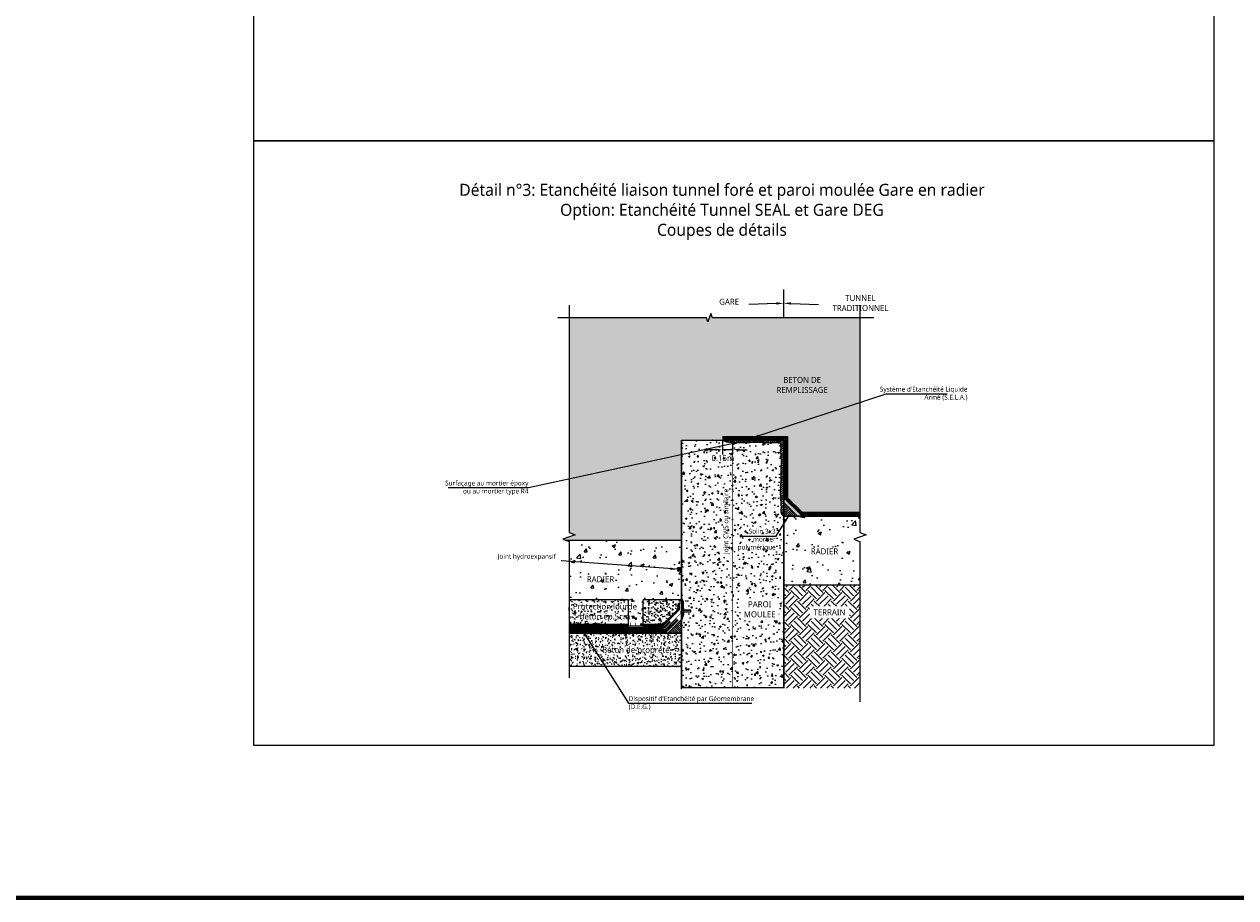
# Model space of a CAD drawing. Header units: millimetres. Extents: x -3314 to 21255525, y -15000 to 1735000.
# Tile 17 of 108: x 13083 to 13588, y 7048 to 7413. Entities that reach past the tile are written whole.
import ezdxf
from ezdxf import colors
from ezdxf.entities.mleader import LeaderData, LeaderLine
from ezdxf.math import Vec2, Vec3

# ---------------------------------------------------------------- set-up
doc = ezdxf.new("R2010")
doc.units = ezdxf.units.MM
doc.linetypes.add('CACHE', pattern=[0.375, 0.25, -0.125])
doc.linetypes.add('CONTINU', pattern=[0])
for name, color, linetype, lineweight in [('Dessin_AXE', 8, 'Continuous', 5), ('Dessin_HACHURES', 253, 'Continuous', 9), ('Matériel_Joint Hydroexpansif', 140, 'CACHE', 0), ("Matériel_Profilé d'arrêt d'eau paroi moulée", 3, 'CACHE', 0), ('SYSTEME_DEG_ Geomembrane SYNTHETIQUE', 1, 'Continuous', 9), ('SYSTEME_DEG_Protection inferieure', 3, 'Continuous', 5), ('SYSTEME_DEG_Protection superieure', 5, 'Continuous', 9), ("SYSTEME_FPM_Feuille Bitume + enduit d'imperméabilisation", 4, 'Continuous', 9), ('SYSTEME_S.E.L.A', 210, 'CACHE', 0)]:
    doc.layers.add(name, color=color, linetype=linetype, lineweight=lineweight)
for name, color, linetype in [('Dessin_COTATIONS', 7, 'Continuous'), ('Dessin_TEXTES', 7, 'CONTINU'), ('L1', 7, 'Continuous'), ('Matériel_Profilé de compartimentage', 7, 'Continuous'), ('Matériel_Profilé PM200', 40, 'Continuous')]:
    doc.layers.add(name, color=color, linetype=linetype)
doc.layers.add('GEN-_-FMULT', color=210, linetype='Continuous', plot=False)
doc.styles.add('Arial', font='segoeui.ttf')
doc.styles.add('txt-moyen', font='segoeui.ttf')
doc.linetypes.add('ISOLATION', pattern='A,0.0001,-0.1,[134,ltypeshp.shx,S=0.1,R=0,X=-0.1,Y=0],-0.2,[134,ltypeshp.shx,S=0.1,R=180,X=0.1,Y=0],-0.1', length=0.4001)
doc.dimstyles.new('1000F2', dxfattribs={"dimscale": 10, "dimtxt": 0.25, "dimasz": 0.3, "dimexe": 0.2, "dimexo": 0, "dimgap": 0.1, "dimtad": 1, "dimzin": 0, "dimdsep": 46, "dimtxsty": 'txt-moyen', "dimcen": 0.1, "dimclrd": 256, "dimclre": 256, "dimclrt": 256, "dimazin": 0, "dimtfac": 1, "dimtmove": 2, "dimatfit": 3, "dimfxl": 1, "dimtolj": 1, "dimtzin": 0, "dimlwd": -1, "dimlwe": -1, "dimarcsym": 0})
pattern_1 = [(50, (13080.1252, 4774.5157), (3.586301, -0.3137607), [0.375, -4.125]), (355, (13080.125, 4774.5157), (-0.6937567, 3.7609607), [0.3, -3.3]), (100.45144, (13080.424, 4774.4895), (2.892544, 3.4472), [0.318701, -3.5057106]), (46.1842, (13080.125, 4775.5157), (5.336207, -0.827596), [0.5625, -6.1875]), (96.63564, (13080.57, 4775.4467), (4.67331, 4.870593), [0.478052, -5.258569]), (351.18416, (13080.125, 4775.5157), (4.67331, 4.870593), [0.45, -4.95]), (21, (13080.6252, 4775.2657), (2.9845353, -2.0130945), [0.375, -4.125]), (326, (13080.625, 4775.2657), (1.2165767, 3.62575), [0.3, -3.3]), (71.45144, (13080.874, 4775.098), (4.201112, 1.612656), [0.318701, -3.5057106]), (37.5, (13080.1252, 4774.5157), (0.0607993, 1.6644693), [0, -3.26, 0, -3.35, 0, -3.3125]), (7.5, (13080.1252, 4774.5157), (1.3153477, 1.9720586), [0, -1.91, 0, -3.185, 0, -1.2625]), (327.5, (13079.0102, 4774.5157), (2.6691122, -0.11277436), [0, -1.25, 0, -3.9, 0, -5.175]), (317.5, (13078.5102, 4774.5157), (2.9159308, 0.500525), [0, -1.625, 0, -2.59, 0, -3.675])]
pattern_2 = [(45, (14087.8838, 4411.70014), (-0.44194174, 0.44194174), [])]

# ---------------------------------------------------------------- blocks, each defined once
blk = doc.blocks.new('*D19')
at = {"layer": 'Defpoints', "color": 0, "transparency": 16777216}
for p in [(13374.29, 7239.16), (13378.55, 7239.16), (13374.29, 7235.16)]:
    blk.add_point(p, dxfattribs=at)
at = {"layer": 'Dessin_COTATIONS', "linetype": 'CONTINU', "transparency": 16777216}
for p, q in [((13374.29, 7239.16), (13374.29, 7233.16)), ((13378.55, 7239.16), (13378.55, 7233.16)), ((13371.29, 7235.16), (13368.29, 7235.16)), ((13378.55, 7235.16), (13374.29, 7235.16)), ((13381.55, 7235.16), (13384.55, 7235.16))]:
    blk.add_line(p, q, dxfattribs=at)
at = {"layer": 'Dessin_COTATIONS', "transparency": 16777216}
for points in [[(13371.29, 7234.66), (13371.29, 7235.66), (13374.29, 7235.16)], [(13381.55, 7235.66), (13381.55, 7234.66), (13378.55, 7235.16)]]:
    blk.add_solid(points, dxfattribs=at)
at = {"layer": 'Dessin_COTATIONS', "transparency": 16777216, "insert": (13374.49, 7231.65), "char_height": 2.5, "attachment_point": 5, "style": 'txt-moyen'}
blk.add_mtext('\\A1;0.15m', dxfattribs=at)

msp = doc.modelspace()

# ---------------------------------------------------------------- hatches: boundary and pattern name
at = {"layer": 'Dessin_HACHURES', "linetype": 'CONTINU'}
h = msp.add_hatch(dxfattribs=at)
h.set_pattern_fill('PLUSSES', color=256, scale=0.2)
h.set_pattern_definition([(0, (17311.9928, 10432.8589), (1.524, 1.524), [0.762, -2.286]), (90, (17312.3738, 10432.4779), (-1.524, 1.524), [0.762, -2.286])])
h.paths.add_polyline_path([(13357.2403, 7239.1573), (13399.861, 7239.1573), (13399.861, 7222.0737), (13399.861, 7216.3126), (13399.861, 7213.1446), (13405.5933, 7207.4124), (13431.59, 7207.4124), (13431.59, 7290.1481), (13370.1416, 7290.1481), (13369.5166, 7291.8653), (13368.2666, 7288.431), (13367.6416, 7290.1481), (13310.3909, 7290.1481), (13310.3909, 7200.6334), (13312.9666, 7199.6959), (13307.8151, 7197.8209), (13308.8529, 7197.4432), (13357.2403, 7197.4432)])
h.paths.add_polyline_path([(13394.6194, 7258.0775), (13420.4244, 7258.0775), (13420.4244, 7266.1216), (13394.6194, 7266.1216)], flags=24)
h.paths.add_polyline_path([(13258.8278, 7215.7482), (13293.9658, 7215.7482), (13293.9658, 7222.7015), (13258.8278, 7222.7015)], flags=9)
at = {"layer": 'Dessin_HACHURES', "lineweight": 0}
h = msp.add_hatch(dxfattribs=at)
h.set_pattern_fill('AR-CONC', color=256)
h.set_pattern_definition([(50, (14657.7626, 4425.2163), (7.172602, -0.627521), [0.75, -8.25]), (355, (14657.7626, 4425.216), (-1.387513, 7.521921), [0.6, -6.6]), (100.45144, (14658.36, 4425.164), (5.785088, 6.8944), [0.637402, -7.011421]), (46.1842, (14657.763, 4427.216), (10.672413, -1.655193), [1.125, -12.375]), (96.63564, (14658.652, 4427.078), (9.34662, 9.741186), [0.956103, -10.517138]), (351.18416, (14657.763, 4427.216), (9.34662, 9.741186), [0.9, -9.9]), (21, (14658.7626, 4426.7163), (5.96907, -4.026189), [0.75, -8.25]), (326, (14658.7626, 4426.716), (2.433153, 7.2515), [0.6, -6.6]), (71.45144, (14659.26, 4426.381), (8.402224, 3.225312), [0.637402, -7.011421]), (37.5, (14657.7626, 4425.2163), (0.1215986, 3.3289385), [0, -6.52, 0, -6.7, 0, -6.625]), (7.5, (14657.7626, 4425.2163), (2.6306954, 3.944117), [0, -3.82, 0, -6.37, 0, -2.525]), (327.5, (14655.5326, 4425.2163), (5.3382244, -0.2255487), [0, -2.5, 0, -7.8, 0, -10.35]), (317.5, (14654.5326, 4425.2163), (5.831862, 1.00105), [0, -3.25, 0, -5.18, 0, -7.35])])
edge = h.paths.add_edge_path()
edge.add_line((13357.2403, 7135.9557), (13378.5506, 7135.9557))
edge.add_line((13378.5506, 7135.9557), (13378.5506, 7238.2593))
edge.add_spline(control_points=[(13378.5506, 7238.2593), (13378.1912, 7238.2796), (13377.0931, 7238.343), (13375.5892, 7238.4146), (13374.6203, 7238.9698), (13374.2931, 7239.1573)], knot_values=[0, 0, 0, 0, 1.07644474, 3.27483308, 4.39575203, 4.39575203, 4.39575203, 4.39575203], degree=3, periodic=0)
edge.add_line((13365.1858, 7239.1573), (13357.2403, 7239.1573))
edge.add_line((13357.2403, 7239.1573), (13357.2403, 7173.2978))
edge.add_line((13357.2403, 7173.2978), (13360.3008, 7168.3272))
edge.add_line((13360.3008, 7168.3272), (13361.1999, 7168.3272))
edge.add_line((13361.1999, 7168.3272), (13361.1999, 7166.867))
edge.add_line((13361.1999, 7166.867), (13360.7544, 7167.5907))
edge.add_line((13360.7544, 7167.5907), (13358.1659, 7167.5907))
edge.add_line((13358.1659, 7167.5907), (13358.1735, 7166.6109))
edge.add_line((13358.1735, 7166.6109), (13357.2403, 7163.6299))
edge.add_line((13357.2403, 7163.6299), (13357.2403, 7135.9557))
edge = h.paths.add_edge_path()
edge.add_line((13399.861, 7135.9557), (13399.861, 7207.4124))
edge.add_spline(control_points=[(13399.861, 7207.4124), (13399.4024, 7207.8279), (13398.5068, 7208.6394), (13398.9238, 7212.0569), (13398.1632, 7216.3881), (13398.7091, 7221.9695), (13398.5049, 7226.2824), (13398.8801, 7230.1536), (13398.5102, 7233.4132), (13398.5912, 7235.9205), (13398.7329, 7237.9928), (13396.6909, 7238.1474), (13394.1905, 7238.1695), (13390.6553, 7238.2351), (13386.2893, 7238.2544), (13382.3278, 7238.0543), (13379.4826, 7238.2065), (13378.5506, 7238.2593)], knot_values=[4.39575203, 4.39575203, 4.39575203, 4.39575203, 6.13850446, 7.7993383, 14.04715163, 19.57757232, 24.42981506, 26.97340894, 31.28160559, 33.87632934, 35.28467228, 36.18509906, 39.20476215, 43.34992614, 46.54933578, 52.37541173, 55.16666659, 55.16666659, 55.16666659, 55.16666659], degree=3, periodic=0)
edge.add_line((13378.5506, 7238.2593), (13378.5506, 7135.9557))
edge.add_line((13378.5506, 7135.9557), (13399.861, 7135.9557))
h.paths.add_polyline_path([(13369.0492, 7229.0533), (13380.0059, 7229.0533), (13380.0059, 7234.2051), (13369.0492, 7234.2051)], flags=9)
h.paths.add_polyline_path([(13378.1038, 7190.364), (13378.1038, 7219.4664), (13373.9824, 7219.4664), (13373.9824, 7190.364)], flags=24)
h.paths.add_polyline_path([(13380.881, 7192.3559), (13397.1115, 7192.3559), (13397.1115, 7203.1549), (13380.881, 7203.1549)], flags=24)
h.paths.add_polyline_path([(13381.7936, 7163.907), (13397.7929, 7163.907), (13397.7929, 7173.2698), (13381.7936, 7173.2698)], flags=24)
h = msp.add_hatch(dxfattribs=at)
h.set_pattern_fill('ANSI31', color=256, scale=5)
h.set_pattern_definition(pattern_2)
edge = h.paths.add_edge_path()
edge.add_spline(control_points=[(13374.2931, 7239.1573), (13374.6203, 7238.9698), (13375.5892, 7238.4146), (13377.0931, 7238.343), (13378.1912, 7238.2796), (13378.5506, 7238.2593)], knot_values=[0, 0, 0, 0, 1.12091894, 3.31930729, 4.39575203, 4.39575203, 4.39575203, 4.39575203], degree=3, periodic=0)
edge.add_line((13378.5506, 7238.2593), (13378.5506, 7239.1573))
edge.add_line((13378.5506, 7239.1573), (13374.2931, 7239.1573))
h = msp.add_hatch(dxfattribs=at)
h.set_pattern_fill('ANSI31', color=256, scale=5)
h.set_pattern_definition(pattern_2)
edge = h.paths.add_edge_path()
edge.add_line((13378.5506, 7239.1573), (13378.5506, 7238.2593))
edge.add_spline(control_points=[(13378.5506, 7238.2593), (13379.4826, 7238.2065), (13382.3278, 7238.0543), (13386.2893, 7238.2544), (13390.6553, 7238.2351), (13394.1905, 7238.1695), (13396.6909, 7238.1474), (13398.7329, 7237.9928), (13398.5912, 7235.9205), (13398.5102, 7233.4132), (13398.8801, 7230.1536), (13398.5049, 7226.2824), (13398.7091, 7221.9695), (13398.1632, 7216.3881), (13398.9238, 7212.0569), (13398.5068, 7208.6394), (13399.4024, 7207.8279), (13399.861, 7207.4124)], knot_values=[4.39575203, 4.39575203, 4.39575203, 4.39575203, 7.18700689, 13.01308283, 16.21249248, 20.35765646, 23.37731955, 24.27774634, 25.68608928, 28.28081303, 32.58900968, 35.13260355, 39.98484629, 45.51526699, 51.76308031, 53.42391415, 55.16666659, 55.16666659, 55.16666659, 55.16666659], degree=3, periodic=0)
edge.add_line((13399.861, 7207.4124), (13399.861, 7216.3126))
edge.add_line((13399.861, 7216.3126), (13399.861, 7222.0737))
edge.add_line((13399.861, 7222.0737), (13399.861, 7239.1573))
edge.add_line((13399.861, 7239.1573), (13378.5506, 7239.1573))
at = {"layer": 'Dessin_HACHURES', "linetype": 'Continuous'}
h = msp.add_hatch(dxfattribs=at)
h.set_pattern_fill('ANSI31', color=256, scale=5)
h.set_pattern_definition(pattern_2)
h.paths.add_polyline_path([(13399.861, 7213.1446), (13399.861, 7207.4124), (13405.5933, 7207.4124)])
at = {"layer": 'Dessin_HACHURES', "linetype": 'ByBlock'}
h = msp.add_hatch(dxfattribs=at)
h.set_pattern_fill('AR-CONC', color=256, scale=2)
h.set_pattern_definition([(50, (14087.884, 4411.7), (14.345204, -1.255043), [1.5, -16.5]), (355, (14087.884, 4411.7), (-2.77503, 15.04384), [1.2, -13.2]), (100.45144, (14089.079, 4411.596), (11.57018, 13.7888), [1.274804, -14.02284]), (46.1842, (14087.884, 4415.7), (21.34483, -3.31039), [2.25, -24.75]), (96.6356, (14089.663, 4415.424), (18.69324, 19.48237), [1.9122, -21.03428]), (351.1842, (14087.884, 4415.7), (18.69324, 19.48237), [1.8, -19.8]), (21, (14089.884, 4414.7), (11.93814, -8.05238), [1.5, -16.5]), (326, (14089.884, 4414.7), (4.86631, 14.503), [1.2, -13.2]), (71.45144, (14090.879, 4414.029), (16.80445, 6.45062), [1.274804, -14.02284]), (37.5, (14087.884, 4411.7), (0.243197, 6.657877), [0, -13.04, 0, -13.4, 0, -13.25]), (7.5, (14087.884, 4411.7), (5.26139, 7.888234), [0, -7.64, 0, -12.74, 0, -5.05]), (327.5, (14083.424, 4411.7), (10.676449, -0.451097), [0, -5, 0, -15.6, 0, -20.7]), (317.5, (14081.424, 4411.7), (11.663723, 2.0021), [0, -6.5, 0, -10.36, 0, -14.7])])
h.paths.add_polyline_path([(13409.4204, 7190.6311), (13424.0277, 7190.6311), (13424.0277, 7194.4988), (13409.4204, 7194.4988)], flags=16)
h.paths.add_polyline_path([(13431.59, 7178.6565), (13431.59, 7196.8834), (13429.0143, 7197.8209), (13434.1658, 7199.6959), (13431.59, 7200.6334), (13431.59, 7207.4124), (13399.861, 7207.4124), (13399.861, 7178.6565)])
at = {"layer": 'Dessin_HACHURES'}
h = msp.add_hatch(dxfattribs=at)
h.set_pattern_fill('AR-CONC', color=256, scale=2, style=0)
h.set_pattern_definition([(50, (14087.884, 4312.969), (14.345204, -1.255043), [1.5, -16.5]), (355, (14087.884, 4312.969), (-2.77503, 15.04384), [1.2, -13.2]), (100.45144, (14089.079, 4312.864), (11.57018, 13.7888), [1.274804, -14.02284]), (46.1842, (14087.884, 4316.969), (21.34483, -3.31039), [2.25, -24.75]), (96.6356, (14089.663, 4316.693), (18.69324, 19.48237), [1.9122, -21.03428]), (351.1842, (14087.884, 4316.969), (18.69324, 19.48237), [1.8, -19.8]), (21, (14089.884, 4315.969), (11.93814, -8.05238), [1.5, -16.5]), (326, (14089.884, 4315.969), (4.86631, 14.503), [1.2, -13.2]), (71.45144, (14090.879, 4315.298), (16.80445, 6.45062), [1.274804, -14.02284]), (37.5, (14087.884, 4312.9687), (0.243197, 6.657877), [0, -13.04, 0, -13.4, 0, -13.25]), (7.5, (14087.884, 4312.969), (5.26139, 7.888234), [0, -7.64, 0, -12.74, 0, -5.05]), (327.5, (14083.424, 4312.9687), (10.676449, -0.451097), [0, -5, 0, -15.6, 0, -20.7]), (317.5, (14081.424, 4312.969), (11.663723, 2.0021), [0, -6.5, 0, -10.36, 0, -14.7])])
h.paths.add_polyline_path([(13333.7123, 7176.539), (13313.4882, 7176.539), (13313.4882, 7183.7515), (13333.7123, 7183.7515)], flags=24)
h.paths.add_polyline_path([(13308.8529, 7197.4432), (13310.3909, 7196.8834), (13310.3909, 7172.5727), (13357.2403, 7172.5727), (13357.2403, 7197.4432)])
h = msp.add_hatch(dxfattribs=at)
h.set_pattern_fill('EARTH', color=256, scale=20, angle=45)
h.set_pattern_definition([(45, (14087.884, 4411.7), (4e-16, 7.071068), [5, -5]), (45, (14086.558, 4413.026), (4e-16, 7.071068), [5, -5]), (45, (14085.232, 4414.352), (4e-16, 7.071068), [5, -5]), (135, (14085.232, 4415.2357), (-7.071068, 9e-16), [5, -5]), (135, (14086.558, 4416.5615), (-7.071068, 9e-16), [5, -5]), (135, (14087.884, 4417.8873), (-7.071068, 9e-16), [5, -5])])
h.paths.add_polyline_path([(13410.6353, 7165.2898), (13427.3243, 7165.2898), (13427.3243, 7169.3961), (13410.6353, 7169.3961)], flags=16)
h.paths.add_polyline_path([(13431.59, 7135.7884), (13431.59, 7178.6565), (13399.861, 7178.6565), (13399.861, 7135.7884)])
at = {"layer": 'Dessin_HACHURES', "linetype": 'ByBlock'}
h = msp.add_hatch(dxfattribs=at)
h.set_pattern_fill('ANSI31', color=256, scale=4)
h.set_pattern_definition([(45, (12457.2837, 10034.26344), (-0.35355339, 0.35355339), [])])
h.paths.add_polyline_path([(13358.1603, 7168.3272), (13357.2403, 7168.3272), (13357.2403, 7173.2978), (13358.1332, 7171.8477)])
h.paths.add_polyline_path([(13357.2403, 7167.5907), (13358.1659, 7167.5907), (13358.1735, 7166.6109), (13357.2403, 7163.6299)])
h = msp.add_hatch(dxfattribs=at)
h.set_pattern_fill('AR-CONC', color=256, scale=0.5)
h.set_pattern_definition(pattern_1)
h.paths.add_polyline_path([(13357.2403, 7172.5727), (13341.3307, 7172.5727), (13341.3307, 7161.9736), (13349.4922, 7161.9736), (13356.0169, 7168.4604), (13356.0169, 7170.8664), (13357.2403, 7170.8664)])
h.paths.add_polyline_path([(13298.4384, 7165.3516), (13348.2253, 7165.3516), (13348.2253, 7170.5033), (13298.4384, 7170.5033)], flags=9)
at = {"layer": 'Dessin_HACHURES'}
h = msp.add_hatch(dxfattribs=at)
h.set_pattern_fill('AR-CONC', color=256, style=0)
h.set_pattern_definition([(50, (13080.125, 4774.5157), (7.172602, -0.627521), [0.75, -8.25]), (355, (13080.125, 4774.516), (-1.387513, 7.521921), [0.6, -6.6]), (100.45144, (13080.723, 4774.4634), (5.785088, 6.8944), [0.637402, -7.011421]), (46.1842, (13080.125, 4776.516), (10.672413, -1.655193), [1.125, -12.375]), (96.63564, (13081.015, 4776.378), (9.34662, 9.741186), [0.956103, -10.51714]), (351.18416, (13080.125, 4776.516), (9.34662, 9.741186), [0.9, -9.9]), (21, (13081.125, 4776.0157), (5.96907, -4.026189), [0.75, -8.25]), (326, (13081.125, 4776.016), (2.433153, 7.2515), [0.6, -6.6]), (71.45144, (13081.6226, 4775.68), (8.402224, 3.225312), [0.637402, -7.011421]), (37.5, (13080.1252, 4774.5157), (0.1215986, 3.3289385), [0, -6.52, 0, -6.7, 0, -6.625]), (7.5, (13080.1252, 4774.5157), (2.6306954, 3.944117), [0, -3.82, 0, -6.37, 0, -2.525]), (327.5, (13077.8952, 4774.5157), (5.3382244, -0.2255487), [0, -2.5, 0, -7.8, 0, -10.35]), (317.5, (13076.895, 4774.5157), (5.831862, 1.00105), [0, -3.25, 0, -5.18, 0, -7.35])])
h.paths.add_polyline_path([(13341.3307, 7172.5727), (13335.1332, 7172.5727), (13335.1332, 7161.8031), (13341.3307, 7161.8031)])
h.paths.add_polyline_path([(13298.4384, 7165.3516), (13348.2253, 7165.3516), (13348.2253, 7170.5033), (13298.4384, 7170.5033)], flags=9)
at = {"layer": 'Dessin_HACHURES', "linetype": 'ByBlock'}
h = msp.add_hatch(dxfattribs=at)
h.set_pattern_fill('AR-CONC', color=256, scale=0.5)
h.set_pattern_definition(pattern_1)
h.paths.add_polyline_path([(13335.1332, 7172.5727), (13310.3909, 7172.5727), (13310.3909, 7162.2236), (13335.1332, 7162.2236)])
h.paths.add_polyline_path([(13311.4955, 7163.0075), (13339.149, 7163.0075), (13339.149, 7172.3396), (13311.4955, 7172.3396)], flags=9)
at = {"layer": 'Dessin_HACHURES', "linetype": 'Continuous'}
h = msp.add_hatch(dxfattribs=at)
h.set_pattern_fill('ANSI31', color=256, scale=5, angle=90)
h.set_pattern_definition([(135, (14087.8838, 4411.70014), (-0.44194174, -0.44194174), [])])
h.paths.add_polyline_path([(13357.2403, 7164.3687), (13357.2403, 7158.6365), (13351.508, 7158.6365)])
at = {"layer": 'Dessin_HACHURES', "lineweight": 0}
h = msp.add_hatch(dxfattribs=at)
h.set_pattern_fill('AR-CONC', color=256, scale=0.5)
h.set_pattern_definition([(50, (14060.9737, 4418.8844), (3.586301, -0.3137607), [0.375, -4.125]), (355, (14060.9737, 4418.8844), (-0.6937567, 3.7609607), [0.3, -3.3]), (100.45144, (14061.2726, 4418.8582), (2.8925442, 3.4472), [0.318701, -3.5057106]), (46.1842, (14060.9737, 4419.8844), (5.3362067, -0.8275964), [0.5625, -6.1875]), (96.63564, (14061.4184, 4419.8154), (4.67331, 4.870593), [0.478052, -5.258569]), (351.18416, (14060.974, 4419.8844), (4.67331, 4.870593), [0.45, -4.95]), (21, (14061.4737, 4419.6344), (2.9845353, -2.0130945), [0.375, -4.125]), (326, (14061.4737, 4419.6344), (1.2165767, 3.62575), [0.3, -3.3]), (71.45144, (14061.7224, 4419.4666), (4.201112, 1.6126558), [0.318701, -3.5057106]), (37.5, (14060.9737, 4418.8844), (0.0607993, 1.66446927), [0, -3.26, 0, -3.35, 0, -3.3125]), (7.5, (14060.9737, 4418.8844), (1.3153477, 1.9720586), [0, -1.91, 0, -3.185, 0, -1.2625]), (327.5, (14059.8587, 4418.8844), (2.6691122, -0.11277436), [0, -1.25, 0, -3.9, 0, -5.175]), (317.5, (14059.3587, 4418.8844), (2.9159308, 0.500525), [0, -1.625, 0, -2.59, 0, -3.675])])
h.paths.add_polyline_path([(13310.3909, 7158.6365), (13310.3909, 7144.7847), (13357.2403, 7144.7847), (13357.2403, 7158.6365)])
h.paths.add_polyline_path([(13323.5922, 7149.1041), (13352.8026, 7149.1041), (13352.8026, 7154.2559), (13323.5922, 7154.2559)], flags=24)
at = {"layer": 'Matériel_Joint Hydroexpansif'}
h = msp.add_hatch(color=256, dxfattribs=at)
h.dxf.hatch_style = 1
h.paths.add_polyline_path([(13355.6403, 7185.9112), (13355.6403, 7184.7112), (13357.2403, 7184.7112), (13357.2403, 7185.9112)])

# ---------------------------------------------------------------- linework, layer by layer
at = {"layer": 'Defpoints', "lineweight": 70}
msp.add_line((8721.2504, 7048.3703), (14273.133, 7048.3703), dxfattribs=at)
msp.add_line((8721.2504, 7048.3703), (14273.133, 7048.3703), dxfattribs=at)
at = {"layer": 'Defpoints', "linetype": 'Continuous'}
msp.add_lwpolyline([(13179.048, 7615.8861), (13579.048, 7615.8861), (13579.048, 7363.8861), (13179.048, 7363.8861)], close=True, dxfattribs=at)
at = {"layer": 'Dessin_AXE'}
for points in [[(13310.3909, 7295.3515), (13310.3909, 7200.6334), (13312.9666, 7199.6959), (13307.8151, 7197.8209), (13310.3909, 7196.8834), (13310.3909, 7140.0322)], [(13431.59, 7295.3515), (13431.59, 7200.6334), (13434.1658, 7199.6959), (13429.0143, 7197.8209), (13431.59, 7196.8834), (13431.59, 7130.0231)]]:
    msp.add_lwpolyline(points, dxfattribs=at)
at = {"layer": 'Dessin_AXE', "flags": 128}
msp.add_lwpolyline([(13437.3987, 7290.1481), (13370.1416, 7290.1481), (13369.5166, 7291.8653), (13368.2666, 7288.431), (13367.6416, 7290.1481), (13305.7857, 7290.1481)], dxfattribs=at)
at = {"layer": 'Dessin_HACHURES', "lineweight": 0}
msp.add_line((13357.2403, 7135.9557), (13399.861, 7135.9557), dxfattribs=at)
at = {"layer": 'Dessin_TEXTES', "linetype": 'ByBlock'}
msp.add_line((13399.8262, 7290.18), (13399.8262, 7301.8785), dxfattribs=at)
at = {"layer": 'L1'}
msp.add_line((13357.2403, 7239.1573), (13357.2403, 7135.9557), dxfattribs=at)
at = {"layer": 'L1', "linetype": 'ByBlock', "lineweight": 0}
for p, q in [((13335.1332, 7172.5727), (13310.3909, 7172.5727)), ((13335.1332, 7161.8031), (13335.1332, 7172.5727)), ((13357.2403, 7172.5727), (13341.3307, 7172.5727)), ((13341.3307, 7161.8031), (13341.3307, 7172.5727))]:
    msp.add_line(p, q, dxfattribs=at)
at = {"layer": 'L1', "linetype": 'CONTINU', "ltscale": 3.5, "flags": 128}
for points in [[(13374.2931, 7240.6573), (13401.361, 7240.6573), (13401.361, 7215.1249), (13407.4699, 7209.0514), (13431.59, 7209.0514)], [(13374.2931, 7239.6573), (13400.361, 7239.6573), (13400.361, 7214.709), (13407.0574, 7208.0514), (13431.59, 7208.0514)]]:
    msp.add_lwpolyline(points, dxfattribs=at)
at = {"layer": 'L1', "flags": 128}
msp.add_lwpolyline([(13399.861, 7135.7884), (13399.861, 7239.1573)], close=True, dxfattribs=at)
at = {"layer": 'L1'}
for points in [[(13399.861, 7222.0737), (13399.861, 7207.4124), (13431.59, 7207.4124)], [(13308.8529, 7197.4432), (13357.2403, 7197.4432), (13357.2403, 7168.3272)], [(13357.2403, 7167.5907), (13357.2403, 7158.6365), (13310.3909, 7158.6365)]]:
    msp.add_lwpolyline(points, dxfattribs=at)
at = {"layer": 'L1', "linetype": 'CONTINU'}
for points in [[(13399.861, 7216.3126), (13399.861, 7135.7884)], [(13357.2403, 7135.2769), (13357.2403, 7167.5907)]]:
    msp.add_lwpolyline(points, dxfattribs=at)
at = {"layer": 'L1', "lineweight": 0, "flags": 128}
msp.add_lwpolyline([(13399.861, 7213.1446), (13405.5933, 7207.4124)], dxfattribs=at)
at = {"layer": 'L1', "flags": 128}
for points in [[(13431.59, 7207.4124), (13399.861, 7207.4124)], [(13431.59, 7178.6565), (13399.861, 7178.6565)], [(13357.2403, 7167.5907), (13357.2403, 7167.5907), (13361.1999, 7167.5907), (13361.1999, 7167.5907), (13361.1999, 7168.3272), (13361.1999, 7168.3272), (13357.2403, 7168.3272), (13357.2403, 7168.3272)], [(13357.2403, 7164.3687), (13351.508, 7158.6365)], [(13310.3909, 7158.6365), (13357.2403, 7158.6365)], [(13357.2403, 7144.7847), (13310.3909, 7144.7847)]]:
    msp.add_lwpolyline(points, dxfattribs=at)
at = {"layer": 'L1', "linetype": 'ByBlock', "lineweight": 0}
msp.add_lwpolyline([(13357.2403, 7163.6299), (13358.1735, 7166.6109), (13358.1332, 7171.8477), (13357.2403, 7173.2978)], dxfattribs=at)
at = {"layer": 'L1', "linetype": 'Continuous', "flags": 128}
for points in [[(13355.1723, 7164.7745), (13350.397, 7160.0269), (13310.3909, 7160.0269)], [(13355.8774, 7164.0653), (13350.8095, 7159.0269), (13310.3909, 7159.0269)]]:
    msp.add_lwpolyline(points, dxfattribs=at)
at = {"layer": 'L1', "lineweight": 0}
msp.add_open_spline([(13374.2931, 7239.1573), (13374.6203, 7238.9698), (13375.5892, 7238.4146), (13378.0481, 7238.2976), (13381.9669, 7238.0361), (13386.2893, 7238.2544), (13390.6553, 7238.2351), (13394.1905, 7238.1695), (13396.6909, 7238.1474), (13398.7329, 7237.9928), (13398.5912, 7235.9205), (13398.5102, 7233.4132), (13398.8801, 7230.1536), (13398.5049, 7226.2824), (13398.7091, 7221.9695), (13398.1632, 7216.3881), (13398.9238, 7212.0569), (13398.5068, 7208.6394), (13399.4024, 7207.8279), (13399.861, 7207.4124)], degree=3, knots=[0, 0, 0, 0, 1.12091894, 3.31930729, 7.18700689, 13.01308283, 16.21249248, 20.35765646, 23.37731955, 24.27774634, 25.68608928, 28.28081303, 32.58900968, 35.13260355, 39.98484629, 45.51526699, 51.76308031, 53.42391415, 55.16666659, 55.16666659, 55.16666659, 55.16666659], dxfattribs=at)
at = {"layer": 'Matériel_Joint Hydroexpansif', "linetype": 'Continuous'}
msp.add_lwpolyline([(13357.2403, 7184.7112), (13357.2403, 7185.9112), (13355.6403, 7185.9112), (13355.6403, 7184.7112), (13357.2403, 7184.7112)], close=True, dxfattribs=at)
at = {"layer": "Matériel_Profilé d'arrêt d'eau paroi moulée", "lineweight": 13, "const_width": 0.2}
msp.add_lwpolyline([(13378.5506, 7239.1573), (13378.5506, 7135.9557)], dxfattribs=at)
at = {"layer": 'Matériel_Profilé de compartimentage', "linetype": 'CONTINU', "const_width": 0.2, "flags": 128}
for points in [[(13336.0936, 7163.0626), (13336.0936, 7161.8031)], [(13338.1866, 7163.0626), (13338.1866, 7161.8031)], [(13340.3361, 7161.8031), (13340.3361, 7163.0626)], [(13334.1817, 7161.8031), (13342.3361, 7161.8031)]]:
    msp.add_lwpolyline(points, dxfattribs=at)
at = {"layer": 'Matériel_Profilé PM200', "linetype": 'CONTINU', "ltscale": 0.1, "flags": 128}
msp.add_lwpolyline([(13360.7813, 7167.9589, 0.2, 0.2, 0), (13357.2403, 7167.9589, 0.2, 0.2, 0.41421356), (13356.7403, 7167.4589, 0.2, 0.2, 0), (13356.7403, 7166.9208, 0.2, 0.2, -0.19891237), (13356.5938, 7166.5673, 0.2, 0.2, 0), (13352.7813, 7162.7547, 0.2, 0.2, 0), (13350.418, 7160.3914, 0.2, 0.2, -0.19891237), (13350.0644, 7160.245, 0.2, 0.2, 0), (13348.4516, 7160.245, 0, 0, 0)], format="xyseb", dxfattribs=at)
at = {"layer": 'SYSTEME_DEG_ Geomembrane SYNTHETIQUE', "linetype": 'ByBlock', "ltscale": 0.5, "const_width": 0.5, "flags": 128}
msp.add_lwpolyline([(13310.3909, 7161.0176), (13349.5856, 7161.0176, 0.19891237), (13350.2928, 7161.3105), (13352.5451, 7163.5628)], format="xyb", dxfattribs=at)
at = {"layer": 'SYSTEME_DEG_ Geomembrane SYNTHETIQUE', "linetype": 'ByBlock', "ltscale": 0.1, "flags": 128}
for points in [[(13310.3909, 7161.2676), (13349.5856, 7161.2676, 0.19891237), (13350.116, 7161.4873), (13352.3683, 7163.7396)], [(13310.3909, 7160.7676), (13349.5856, 7160.7676, 0.19891237), (13350.4695, 7161.1337), (13352.7219, 7163.3861)]]:
    msp.add_lwpolyline(points, format="xyb", dxfattribs=at)
at = {"layer": 'SYSTEME_DEG_Protection inferieure', "linetype": 'ISOLATION', "flags": 128}
msp.add_lwpolyline([(13355.5249, 7164.4199), (13350.6033, 7159.5269), (13310.3909, 7159.5269)], dxfattribs=at)
at = {"layer": 'SYSTEME_DEG_Protection superieure', "linetype": 'CONTINU', "ltscale": 3.5, "const_width": 0.5, "flags": 128}
for points in [[(13356.0169, 7170.8664), (13356.0169, 7168.4604), (13349.4922, 7161.9736), (13341.3307, 7161.9736)], [(13335.1332, 7161.9736), (13310.3909, 7161.9736)]]:
    msp.add_lwpolyline(points, dxfattribs=at)
at = {"layer": "SYSTEME_FPM_Feuille Bitume + enduit d'imperméabilisation", "linetype": 'CONTINU', "ltscale": 0.1, "flags": 128}
for points in [[(13355.7669, 7170.8664), (13355.7669, 7168.5644), (13349.3891, 7162.2236), (13341.3307, 7162.2236)], [(13356.2669, 7170.8664), (13356.2669, 7168.3564), (13349.5953, 7161.7236), (13341.3307, 7161.7236)], [(13335.1332, 7162.2236), (13310.3909, 7162.2236)], [(13335.1332, 7161.7236), (13310.3909, 7161.7236)]]:
    msp.add_lwpolyline(points, dxfattribs=at)
at = {"layer": 'SYSTEME_S.E.L.A', "linetype": 'ByBlock', "ltscale": 5, "const_width": 1}
msp.add_lwpolyline([(13374.2931, 7240.1573), (13400.861, 7240.1573), (13400.861, 7214.917), (13407.2637, 7208.5514), (13431.59, 7208.5514)], dxfattribs=at)

# ---------------------------------------------------------------- texts
at = {"layer": 'Dessin_TEXTES', "char_height": 2.5, "style": 'Arial'}
for s, insert, width, attachment_point in [('TUNNEL\\PTRADITIONNEL', (13431.8014, 7296.2656), 101.5, 5), ('GARE', (13377.1024, 7298.073), 101.5, 2), ('BETON DE REMPLISSAGE', (13407.5219, 7265.4966), 21.399913, 2), ('RADIER', (13416.8499, 7194.024), 101.5, 2), ('RADIER', (13323.504, 7182.4132), 21.399913, 2), ('Protection lourde \\Pbéton ép.5cm', (13325.3845, 7171.0529), 101.5, 2), ('Béton de propreté', (13338.2528, 7152.9828), 101.5, 2)]:
    msp.add_mtext(s, dxfattribs=dict(at, insert=insert, width=width, attachment_point=attachment_point))
at = {"layer": 'Dessin_TEXTES', "insert": (13476.4107, 7258.4744), "char_height": 2, "width": 38.927839, "attachment_point": 6, "style": 'txt-moyen', "bg_fill": 3, "box_fill_scale": 1.5, "bg_fill_color": 9, "bg_fill_true_color": 13158600, "bg_fill_transparency": 11751612}
msp.add_mtext("Système d'Etanchéité Liquide\\PArmé (S.E.L.A.)", dxfattribs=at)
at = {"layer": 'Dessin_TEXTES', "linetype": 'CONTINU', "insert": (13376.0117, 7218.8504), "char_height": 2, "attachment_point": 6, "rotation": 90, "style": 'txt-moyen'}
msp.add_mtext('Joint CWS ou similaire', dxfattribs=at)
at = {"layer": 'Dessin_TEXTES', "linetype": 'CONTINU', "insert": (13396.4847, 7197.5099), "char_height": 2, "attachment_point": 6, "style": 'txt-moyen'}
msp.add_mtext('Solin 3x3\\Pmortier\\Ppolymérique', dxfattribs=at)
at = {"layer": 'Dessin_TEXTES', "insert": (13335.2396, 7129.4823), "char_height": 2, "attachment_point": 4, "style": 'txt-moyen'}
msp.add_mtext("Dispositif d'Etanchéité par Géomembrane \\P(D.E.G.)", dxfattribs=at)
at = {"layer": 'GEN-_-FMULT', "insert": (13374.1082, 7345.9793), "char_height": 5, "width": 406, "attachment_point": 2, "style": 'Arial'}
msp.add_mtext('Détail n°3: Etanchéité liaison tunnel foré et paroi moulée Gare en radier\\POption: Etanchéité Tunnel SEAL et Gare DEG\\PCoupes de détails', dxfattribs=at)

# ---------------------------------------------------------------- dimensions: what is measured, and where the dimension line sits
at = {"layer": 'Dessin_COTATIONS', "linetype": 'CONTINU'}
dim = msp.add_linear_dim(base=(13374.2931, 7235.1596), p1=(13378.5506, 7239.1573), p2=(13374.2931, 7239.1573), angle=180, text='0.15m', dimstyle='1000F2', dxfattribs=at)
dim.commit()
dim.dimension.update_dxf_attribs({"geometry": '*D19', "text_midpoint": (13374.4874, 7231.6471), "dimtype": 160})

# ---------------------------------------------------------------- leaders
at = {"layer": 'Dessin_TEXTES'}
for points in [[(13402.0667, 7207.9496), (13396.4847, 7199.0178), (13381.7683, 7199.0178)], [(13355.6403, 7185.3112), (13305.2616, 7188.9877), (13280.1896, 7188.9877)], [(13315.775, 7160.0269), (13335.2396, 7129.4823), (13386.623, 7129.4823)]]:
    msp.add_leader(points, dimstyle='1000F2', override={"dimgap": 0.1, "dimtad": 0}, dxfattribs=at)
at = {"layer": 'Dessin_TEXTES', "linetype": 'CONTINU', "lineweight": 9}
ml = msp.add_multileader_mtext('Standard', dxfattribs=at)
ml.set_content('', color=256, style='txt-moyen')
ml.set_leader_properties(linetype='ByLayer', lineweight=-1)
ml.build(insert=Vec2(0, 0))
ml.multileader.update_dxf_attribs({"text_left_attachment_type": 6, "text_right_attachment_type": 6, "dogleg_length": 0, "arrow_head_size": 3})
ctx = ml.context
ctx.base_point, ctx.char_height, ctx.arrow_head_size, ctx.landing_gap_size, ctx.plane_origin = Vec3(13385.2696, 7296.1962), 2.5, 3, 0, Vec3(13345.8534, 7299.6865)
ctx.left_attachment, ctx.right_attachment, ctx.text_align_type = 6, 6, 2
notes = []
notes.append((ctx, [(0, (1, 1, 0), (13385.2696, 7295.6962), (-1, 0), 0, [(0, [(13399.8262, 7296.1962)], 0, [])])]))
ctx.mtext.insert, ctx.mtext.alignment, ctx.mtext.flow_direction = Vec3(13385.2696, 7298.6962), 3, 5
ml = msp.add_multileader_mtext('Standard', dxfattribs=at)
ml.set_content('', color=256, style='txt-moyen')
ml.set_leader_properties(linetype='ByLayer', lineweight=-1)
ml.build(insert=Vec2(0, 0))
ml.multileader.update_dxf_attribs({"text_left_attachment_type": 6, "text_right_attachment_type": 6, "dogleg_length": 0, "arrow_head_size": 3})
ctx = ml.context
ctx.base_point, ctx.char_height, ctx.arrow_head_size, ctx.landing_gap_size, ctx.plane_origin = Vec3(13414.3827, 7296.1962), 2.5, 3, 0, Vec3(13453.799, 7299.6865)
ctx.left_attachment, ctx.right_attachment = 6, 6
notes.append((ctx, [(0, (1, 1, 0), (13414.3827, 7295.6962), (1, 0), 0, [(0, [(13399.8262, 7296.1962)], 0, [])])]))
ctx.mtext.insert, ctx.mtext.text_direction, ctx.mtext.flow_direction, ctx.mtext.extrusion = Vec3(13414.3827, 7298.6962), Vec3(-1, 0), 5, Vec3(0, 0, -1)
for ctx, leaders in notes:
    for number, flags, end, landing, length, lines in leaders:
        leader = LeaderData()
        leader.index, (leader.has_last_leader_line, leader.has_dogleg_vector, leader.attachment_direction) = number, flags
        leader.last_leader_point, leader.dogleg_vector, leader.dogleg_length = Vec3(end), Vec3(landing), length
        for number, points, colour, breaks in lines:
            line = LeaderLine()
            line.index, line.vertices, line.color, line.breaks = number, Vec3.list(points), colors.encode_raw_color(colour), breaks
            leader.lines.append(line)
        ctx.leaders.append(leader)

# ---------------------------------------------------------------- next in the draw order: texts
at = {"layer": 'Dessin_TEXTES', "insert": (13293.4658, 7219.2249), "char_height": 2, "width": 50.213234, "attachment_point": 6, "style": 'txt-moyen', "bg_fill": 3, "box_fill_scale": 1.5, "bg_fill_color": 9, "bg_fill_true_color": 13158600, "bg_fill_transparency": 11751612}
msp.add_mtext('Surfaçage au mortier époxy\\Pou au mortier type R4', dxfattribs=at)
at = {"layer": 'Dessin_TEXTES', "char_height": 2.5, "attachment_point": 5, "style": 'txt-moyen', "bg_fill": 2}
for s, insert in [('PAROI\\PMOULEE', (13389.8291, 7168.6285)), ('TERRAIN', (13418.9024, 7167.4143))]:
    msp.add_mtext(s, dxfattribs=dict(at, insert=insert))

# ---------------------------------------------------------------- next in the draw order: leaders
at = {"layer": 'Dessin_TEXTES'}
msp.add_leader([(13386.5241, 7240.0327), (13442.4775, 7258.4744), (13467.9107, 7258.4744)], dimstyle='1000F2', override={"dimgap": 0.1, "dimtad": 0}, dxfattribs=at)

# ---------------------------------------------------------------- next in the draw order: linework, layer by layer
at = {"layer": 'Defpoints', "linetype": 'Continuous'}
msp.add_lwpolyline([(13179.048, 7363.8861), (13579.048, 7363.8861), (13579.048, 7111.8861), (13179.048, 7111.8861)], close=True, dxfattribs=at)
at = {"layer": 'L1', "linetype": 'CONTINU'}
msp.add_lwpolyline([(13357.2403, 7168.3272), (13357.2403, 7239.1573), (13399.861, 7239.1573), (13399.861, 7217.0491)], dxfattribs=at)

# ---------------------------------------------------------------- next in the draw order: leaders
at = {"layer": 'Dessin_TEXTES'}
msp.add_leader([(13382.1775, 7238.4179), (13293.4658, 7219.2249), (13259.9861, 7219.2249)], dimstyle='1000F2', override={"dimgap": 0.1, "dimtad": 0}, dxfattribs=at)

# ---------------------------------------------------------------- next in the draw order: texts
at = {"layer": 'Dessin_TEXTES', "insert": (13280.6896, 7188.9877), "char_height": 2, "width": 25.327839, "attachment_point": 7, "style": 'txt-moyen', "bg_fill": 3, "box_fill_scale": 1.5, "bg_fill_color": 9, "bg_fill_true_color": 13158600, "bg_fill_transparency": 11751612}
msp.add_mtext('Joint hydroexpansif', dxfattribs=at)

doc.saveas('drawing.dxf')
